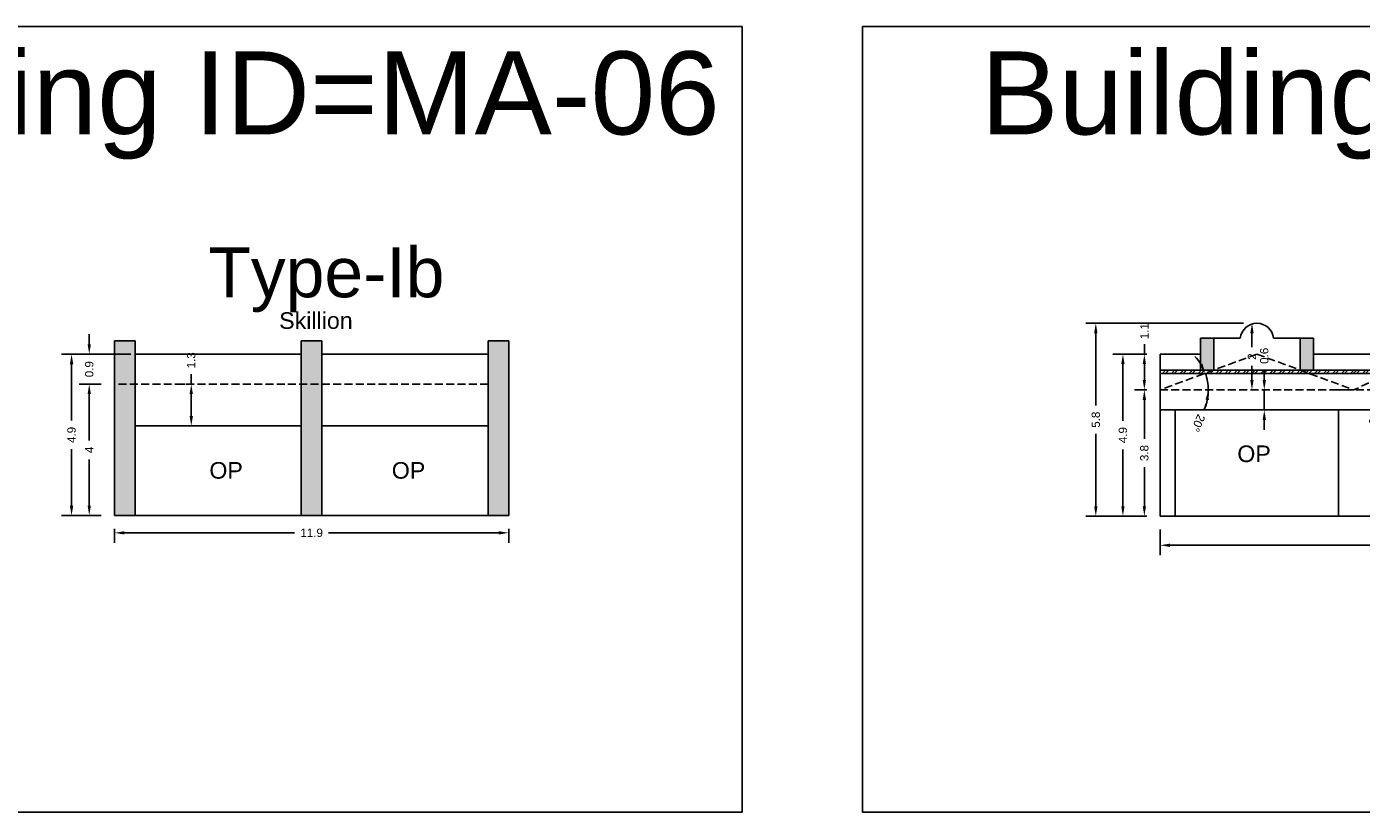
# Model space of a CAD drawing. Header units: metres. Extents: x 3416649 to 3417100, y -6712966 to -6712690.
# Tile 54 of 72: x 3416860 to 3416901, y -6712714 to -6712690. Entities that reach past the tile are written whole.
import ezdxf

# ---------------------------------------------------------------- set-up
doc = ezdxf.new("R2010")
doc.units = ezdxf.units.M
doc.linetypes.add('ACAD_ISO02W100', pattern=[15, 12, -3])
doc.layers.add('Dotted', color=7, linetype='ACAD_ISO02W100', plot=False)
doc.styles.get("Standard").update_dxf_attribs({"font": 'arial.ttf'})
doc.dimstyles.new('ISO-25', dxfattribs={"dimtxt": 0.25, "dimasz": 0.3, "dimexe": 0.3, "dimexo": 0.4, "dimgap": 0.2, "dimtad": 0, "dimdec": 1, "dimdsep": 46, "dimtxsty": 'Standard', "dimcen": 2.5, "dimadec": 0, "dimazin": 0, "dimtfac": 1, "dimtdec": 1, "dimtmove": 0, "dimatfit": 3, "dimfxl": 1, "dimarcsym": 0})

# ---------------------------------------------------------------- blocks, each defined once
blk = doc.blocks.new('*D41')
at = {"color": 0, "lineweight": -2, "transparency": 16777216}
for p, q in [((3416862.62, -6712700.845), (3416861.961, -6712700.845)), ((3416862.261, -6712701.145), (3416862.261, -6712702.539)), ((3416862.261, -6712704.505), (3416862.261, -6712703.112)), ((3416862.62, -6712704.805), (3416861.961, -6712704.805))]:
    blk.add_line(p, q, dxfattribs=at)
at = {"color": 0, "transparency": 16777216}
for points in [[(3416862.211, -6712701.145), (3416862.311, -6712701.145), (3416862.261, -6712700.845)], [(3416862.211, -6712704.505), (3416862.311, -6712704.505), (3416862.261, -6712704.805)]]:
    blk.add_solid(points, dxfattribs=at)
at = {"layer": 'Defpoints', "color": 0, "transparency": 16777216}
for p in [(3416862.261, -6712700.845), (3416863.02, -6712700.845), (3416863.02, -6712704.805)]:
    blk.add_point(p, dxfattribs=at)
at = {"color": 0, "transparency": 16777216, "insert": (3416862.261, -6712702.825), "char_height": 0.25, "attachment_point": 5, "rotation": 90}
blk.add_mtext('4', dxfattribs=at)
blk = doc.blocks.new('*D42')
at = {"color": 0, "lineweight": -2, "transparency": 16777216}
for p, q in [((3416863.02, -6712705.205), (3416863.02, -6712705.623)), ((3416863.32, -6712705.323), (3416868.437, -6712705.323)), ((3416874.58, -6712705.323), (3416869.463, -6712705.323)), ((3416874.88, -6712705.205), (3416874.88, -6712705.623))]:
    blk.add_line(p, q, dxfattribs=at)
at = {"color": 0, "transparency": 16777216}
for points in [[(3416863.32, -6712705.273), (3416863.32, -6712705.373), (3416863.02, -6712705.323)], [(3416874.58, -6712705.273), (3416874.58, -6712705.373), (3416874.88, -6712705.323)]]:
    blk.add_solid(points, dxfattribs=at)
at = {"layer": 'Defpoints', "color": 0, "transparency": 16777216}
for p in [(3416863.02, -6712704.805), (3416874.88, -6712704.805), (3416874.88, -6712705.323)]:
    blk.add_point(p, dxfattribs=at)
at = {"color": 0, "transparency": 16777216, "insert": (3416868.95, -6712705.323), "char_height": 0.25, "attachment_point": 5}
blk.add_mtext('11.9', dxfattribs=at)
blk = doc.blocks.new('*D43')
at = {"color": 0, "lineweight": -2, "transparency": 16777216}
for p, q in [((3416862.261, -6712699.645), (3416862.261, -6712699.345)), ((3416863.513, -6712699.945), (3416861.961, -6712699.945)), ((3416862.261, -6712699.945), (3416862.261, -6712699.967)), ((3416862.62, -6712700.845), (3416861.961, -6712700.845)), ((3416862.261, -6712700.845), (3416862.261, -6712700.823)), ((3416862.261, -6712701.145), (3416862.261, -6712701.445))]:
    blk.add_line(p, q, dxfattribs=at)
at = {"color": 0, "transparency": 16777216}
for points in [[(3416862.211, -6712699.645), (3416862.311, -6712699.645), (3416862.261, -6712699.945)], [(3416862.211, -6712701.145), (3416862.311, -6712701.145), (3416862.261, -6712700.845)]]:
    blk.add_solid(points, dxfattribs=at)
at = {"layer": 'Defpoints', "color": 0, "transparency": 16777216}
for p in [(3416862.261, -6712699.945), (3416863.913, -6712699.945), (3416863.02, -6712700.845)]:
    blk.add_point(p, dxfattribs=at)
at = {"color": 0, "transparency": 16777216, "insert": (3416862.261, -6712700.395), "char_height": 0.25, "attachment_point": 5, "rotation": 90}
blk.add_mtext('0.9', dxfattribs=at)
blk = doc.blocks.new('*D44')
at = {"color": 0, "lineweight": -2, "transparency": 16777216}
for p, q in [((3416862.62, -6712699.945), (3416861.429, -6712699.945)), ((3416861.729, -6712700.245), (3416861.729, -6712701.942)), ((3416861.729, -6712704.505), (3416861.729, -6712702.808)), ((3416862.62, -6712704.805), (3416861.429, -6712704.805))]:
    blk.add_line(p, q, dxfattribs=at)
at = {"color": 0, "transparency": 16777216}
for points in [[(3416861.679, -6712700.245), (3416861.779, -6712700.245), (3416861.729, -6712699.945)], [(3416861.679, -6712704.505), (3416861.779, -6712704.505), (3416861.729, -6712704.805)]]:
    blk.add_solid(points, dxfattribs=at)
at = {"layer": 'Defpoints', "color": 0, "transparency": 16777216}
for p in [(3416861.729, -6712699.945), (3416863.02, -6712699.945), (3416863.02, -6712704.805)]:
    blk.add_point(p, dxfattribs=at)
at = {"color": 0, "transparency": 16777216, "insert": (3416861.729, -6712702.375), "char_height": 0.25, "attachment_point": 5, "rotation": 90}
blk.add_mtext('4.9', dxfattribs=at)
blk = doc.blocks.new('*D45')
at = {"color": 0, "lineweight": -2, "transparency": 16777216}
for p, q in [((3416865.33, -6712700.845), (3416865.33, -6712700.545)), ((3416865.142, -6712700.845), (3416865.03, -6712700.845)), ((3416865.33, -6712701.805), (3416865.33, -6712701.145)), ((3416865.142, -6712702.105), (3416865.03, -6712702.105))]:
    blk.add_line(p, q, dxfattribs=at)
at = {"color": 0, "transparency": 16777216}
for points in [[(3416865.28, -6712701.145), (3416865.38, -6712701.145), (3416865.33, -6712700.845)], [(3416865.28, -6712701.805), (3416865.38, -6712701.805), (3416865.33, -6712702.105)]]:
    blk.add_solid(points, dxfattribs=at)
at = {"layer": 'Defpoints', "color": 0, "transparency": 16777216}
for p in [(3416865.33, -6712700.845), (3416865.542, -6712700.845), (3416865.542, -6712702.105)]:
    blk.add_point(p, dxfattribs=at)
at = {"color": 0, "transparency": 16777216, "insert": (3416865.33, -6712700.129), "char_height": 0.25, "attachment_point": 5, "rotation": 90}
blk.add_mtext('1.3', dxfattribs=at)
blk = doc.blocks.new('*D46')
at = {"color": 0, "lineweight": -2, "transparency": 16777216}
for p, q in [((3416894.474, -6712705.221), (3416894.474, -6712705.998)), ((3416915.334, -6712705.221), (3416915.334, -6712705.998)), ((3416894.774, -6712705.698), (3416904.376, -6712705.698)), ((3416915.034, -6712705.698), (3416905.431, -6712705.698))]:
    blk.add_line(p, q, dxfattribs=at)
at = {"color": 0, "transparency": 16777216}
for points in [[(3416894.774, -6712705.648), (3416894.774, -6712705.748), (3416894.474, -6712705.698)], [(3416915.034, -6712705.648), (3416915.034, -6712705.748), (3416915.334, -6712705.698)]]:
    blk.add_solid(points, dxfattribs=at)
at = {"layer": 'Defpoints', "color": 0, "transparency": 16777216}
for p in [(3416894.474, -6712704.821), (3416915.334, -6712704.821), (3416915.334, -6712705.698)]:
    blk.add_point(p, dxfattribs=at)
at = {"color": 0, "transparency": 16777216, "insert": (3416904.904, -6712705.698), "char_height": 0.25, "attachment_point": 5}
blk.add_mtext('20.9', dxfattribs=at)
blk = doc.blocks.new('*D47')
at = {"color": 0, "lineweight": -2, "transparency": 16777216}
for start, end in [(32.1841, 44.0386), (360, 20.3295), (336.1617, 360), (336.291, 348.1455)]:
    blk.add_arc((3416894.474, -6712701.021), 1.453, start, end, dxfattribs=at)
at = {"color": 0, "transparency": 16777216}
for points in [[(3416895.748, -6712700.225), (3416895.658, -6712700.269), (3416895.836, -6712700.516)], [(3416895.845, -6712701.314), (3416895.945, -6712701.325), (3416895.926, -6712701.021)]]:
    blk.add_solid(points, dxfattribs=at)
at = {"layer": 'Defpoints', "color": 0, "transparency": 16777216}
for p in [(3416897.389, -6712699.941), (3416894.474, -6712701.021), (3416894.474, -6712701.021), (3416895.886, -6712700.681), (3416900.304, -6712701.021)]:
    blk.add_point(p, dxfattribs=at)
at = {"color": 0, "transparency": 16777216, "insert": (3416895.621, -6712702.017), "char_height": 0.25, "attachment_point": 5, "rotation": 246.1617}
blk.add_mtext('20°', dxfattribs=at)
blk = doc.blocks.new('*D48')
at = {"color": 0, "lineweight": -2, "transparency": 16777216}
for p, q in [((3416897.611, -6712700.721), (3416897.611, -6712700.421)), ((3416897.611, -6712701.621), (3416897.611, -6712701.021)), ((3416898.011, -6712701.021), (3416897.911, -6712701.021)), ((3416898.011, -6712701.621), (3416897.911, -6712701.621)), ((3416897.611, -6712701.921), (3416897.611, -6712702.221))]:
    blk.add_line(p, q, dxfattribs=at)
at = {"color": 0, "transparency": 16777216}
for points in [[(3416897.561, -6712700.721), (3416897.661, -6712700.721), (3416897.611, -6712701.021)], [(3416897.561, -6712701.921), (3416897.661, -6712701.921), (3416897.611, -6712701.621)]]:
    blk.add_solid(points, dxfattribs=at)
at = {"layer": 'Defpoints', "color": 0, "transparency": 16777216}
for p in [(3416897.611, -6712701.021), (3416897.611, -6712701.021), (3416897.611, -6712701.621)]:
    blk.add_point(p, dxfattribs=at)
at = {"color": 0, "transparency": 16777216, "insert": (3416897.611, -6712699.993), "char_height": 0.25, "attachment_point": 5, "rotation": 90}
blk.add_mtext('0.6', dxfattribs=at)
blk = doc.blocks.new('*D49')
at = {"color": 0, "lineweight": -2, "transparency": 16777216}
for p, q in [((3416894.074, -6712701.021), (3416893.703, -6712701.021)), ((3416894.003, -6712701.321), (3416894.003, -6712702.493)), ((3416894.003, -6712704.521), (3416894.003, -6712703.349)), ((3416894.074, -6712704.821), (3416893.703, -6712704.821))]:
    blk.add_line(p, q, dxfattribs=at)
at = {"color": 0, "transparency": 16777216}
for points in [[(3416893.953, -6712701.321), (3416894.053, -6712701.321), (3416894.003, -6712701.021)], [(3416893.953, -6712704.521), (3416894.053, -6712704.521), (3416894.003, -6712704.821)]]:
    blk.add_solid(points, dxfattribs=at)
at = {"layer": 'Defpoints', "color": 0, "transparency": 16777216}
for p in [(3416894.003, -6712701.021), (3416894.474, -6712701.021), (3416894.474, -6712704.821)]:
    blk.add_point(p, dxfattribs=at)
at = {"color": 0, "transparency": 16777216, "insert": (3416894.003, -6712702.921), "char_height": 0.25, "attachment_point": 5, "rotation": 90}
blk.add_mtext('3.8', dxfattribs=at)
blk = doc.blocks.new('*D50')
at = {"color": 0, "lineweight": -2, "transparency": 16777216}
for p, q in [((3416894.003, -6712699.941), (3416894.003, -6712699.641)), ((3416894.074, -6712699.941), (3416893.703, -6712699.941)), ((3416894.003, -6712700.721), (3416894.003, -6712700.241)), ((3416894.074, -6712701.021), (3416893.703, -6712701.021))]:
    blk.add_line(p, q, dxfattribs=at)
at = {"color": 0, "transparency": 16777216}
for points in [[(3416893.953, -6712700.241), (3416894.053, -6712700.241), (3416894.003, -6712699.941)], [(3416893.953, -6712700.721), (3416894.053, -6712700.721), (3416894.003, -6712701.021)]]:
    blk.add_solid(points, dxfattribs=at)
at = {"layer": 'Defpoints', "color": 0, "transparency": 16777216}
for p in [(3416894.003, -6712699.941), (3416894.474, -6712699.941), (3416894.474, -6712701.021)]:
    blk.add_point(p, dxfattribs=at)
at = {"color": 0, "transparency": 16777216, "insert": (3416894.003, -6712699.249), "char_height": 0.25, "attachment_point": 5, "rotation": 90}
blk.add_mtext('1.1', dxfattribs=at)
blk = doc.blocks.new('*D51')
at = {"color": 0, "lineweight": -2, "transparency": 16777216}
for p, q in [((3416896.989, -6712699.011), (3416896.94, -6712699.011)), ((3416897.24, -6712699.311), (3416897.24, -6712699.733)), ((3416897.24, -6712700.721), (3416897.24, -6712700.299)), ((3416896.989, -6712701.021), (3416896.94, -6712701.021))]:
    blk.add_line(p, q, dxfattribs=at)
at = {"color": 0, "transparency": 16777216}
for points in [[(3416897.19, -6712699.311), (3416897.29, -6712699.311), (3416897.24, -6712699.011)], [(3416897.19, -6712700.721), (3416897.29, -6712700.721), (3416897.24, -6712701.021)]]:
    blk.add_solid(points, dxfattribs=at)
at = {"layer": 'Defpoints', "color": 0, "transparency": 16777216}
for p in [(3416897.389, -6712699.011), (3416897.24, -6712701.021), (3416897.389, -6712701.021)]:
    blk.add_point(p, dxfattribs=at)
at = {"color": 0, "transparency": 16777216, "insert": (3416897.24, -6712700.016), "char_height": 0.25, "attachment_point": 5, "rotation": 90}
blk.add_mtext('2', dxfattribs=at)
blk = doc.blocks.new('*D52')
at = {"color": 0, "lineweight": -2, "transparency": 16777216}
for p, q in [((3416894.074, -6712699.941), (3416893.058, -6712699.941)), ((3416893.358, -6712700.241), (3416893.358, -6712701.948)), ((3416893.358, -6712704.521), (3416893.358, -6712702.814)), ((3416894.074, -6712704.821), (3416893.058, -6712704.821))]:
    blk.add_line(p, q, dxfattribs=at)
at = {"color": 0, "transparency": 16777216}
for points in [[(3416893.308, -6712700.241), (3416893.408, -6712700.241), (3416893.358, -6712699.941)], [(3416893.308, -6712704.521), (3416893.408, -6712704.521), (3416893.358, -6712704.821)]]:
    blk.add_solid(points, dxfattribs=at)
at = {"layer": 'Defpoints', "color": 0, "transparency": 16777216}
for p in [(3416893.358, -6712699.941), (3416894.474, -6712699.941), (3416894.474, -6712704.821)]:
    blk.add_point(p, dxfattribs=at)
at = {"color": 0, "transparency": 16777216, "insert": (3416893.358, -6712702.381), "char_height": 0.25, "attachment_point": 5, "rotation": 90}
blk.add_mtext('4.9', dxfattribs=at)
blk = doc.blocks.new('*D53')
at = {"color": 0, "lineweight": -2, "transparency": 16777216}
for p, q in [((3416896.989, -6712699.011), (3416892.243, -6712699.011)), ((3416892.543, -6712699.311), (3416892.543, -6712701.488)), ((3416892.543, -6712704.521), (3416892.543, -6712702.344)), ((3416894.074, -6712704.821), (3416892.243, -6712704.821))]:
    blk.add_line(p, q, dxfattribs=at)
at = {"color": 0, "transparency": 16777216}
for points in [[(3416892.493, -6712699.311), (3416892.593, -6712699.311), (3416892.543, -6712699.011)], [(3416892.493, -6712704.521), (3416892.593, -6712704.521), (3416892.543, -6712704.821)]]:
    blk.add_solid(points, dxfattribs=at)
at = {"layer": 'Defpoints', "color": 0, "transparency": 16777216}
for p in [(3416892.543, -6712699.011), (3416897.389, -6712699.011), (3416894.474, -6712704.821)]:
    blk.add_point(p, dxfattribs=at)
at = {"color": 0, "transparency": 16777216, "insert": (3416892.543, -6712701.916), "char_height": 0.25, "attachment_point": 5, "rotation": 90}
blk.add_mtext('5.8', dxfattribs=at)
blk = doc.blocks.new('*D55')
at = {"color": 0, "lineweight": -2, "transparency": 16777216}
for start, end in [(42.0451, 58.9371), (360, 25.1531), (325.8343, 360), (326.216, 343.108)]:
    blk.add_arc((3416900.304, -6712701.021), 1.021, start, end, dxfattribs=at)
at = {"color": 0, "transparency": 16777216}
for points in [[(3416901.104, -6712700.309), (3416901.02, -6712700.365), (3416901.228, -6712700.587)], [(3416901.231, -6712701.31), (3416901.33, -6712701.325), (3416901.325, -6712701.021)]]:
    blk.add_solid(points, dxfattribs=at)
at = {"layer": 'Defpoints', "color": 0, "transparency": 16777216}
for p in [(3416902.604, -6712699.941), (3416899.689, -6712701.021), (3416900.304, -6712701.021), (3416901.281, -6712700.726), (3416909.504, -6712701.021)]:
    blk.add_point(p, dxfattribs=at)
at = {"color": 0, "transparency": 16777216, "insert": (3416900.897, -6712701.965), "char_height": 0.25, "attachment_point": 5, "rotation": 235.8343}
blk.add_mtext('25°', dxfattribs=at)

msp = doc.modelspace()

# ---------------------------------------------------------------- hatches: boundary and pattern name
h = msp.add_hatch(color=256)
h.dxf.hatch_style = 1
h.paths.add_polyline_path([(3416896.089, -6712699.461), (3416895.689, -6712699.461), (3416895.689, -6712700.421), (3416896.089, -6712700.421)])
h.paths.add_polyline_path([(3416899.089, -6712699.461), (3416898.689, -6712699.461), (3416898.689, -6712700.421), (3416899.089, -6712700.421)])
h = msp.add_hatch(color=256)
h.dxf.hatch_style = 1
h.paths.add_polyline_path([(3416863.64, -6712699.545), (3416863.02, -6712699.545), (3416863.02, -6712704.805), (3416863.64, -6712704.805)])
h = msp.add_hatch(color=256)
h.dxf.hatch_style = 1
h.paths.add_polyline_path([(3416874.26, -6712704.805), (3416874.88, -6712704.805), (3416874.88, -6712699.545), (3416874.26, -6712699.545)])
h.paths.add_polyline_path([(3416869.26, -6712699.545), (3416868.64, -6712699.545), (3416868.64, -6712704.805), (3416869.26, -6712704.805)])
h = msp.add_hatch()
h.set_pattern_fill('ANSI32', color=256, scale=0.02)
h.set_pattern_definition([(45, (-9.37273, 0), (-0.134703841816, 0.134703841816), []), (45, (-9.28292, 0), (-0.134703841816, 0.134703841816), [])])
h.paths.add_polyline_path([(3416900.304, -6712700.421), (3416894.474, -6712700.421), (3416894.474, -6712700.521), (3416900.304, -6712700.521)])
h = msp.add_hatch()
h.set_pattern_fill('ANSI32', color=256, scale=0.02)
h.set_pattern_definition([(45, (-4.15773, 0), (-0.134703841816, 0.134703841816), []), (45, (-4.06792, 0), (-0.134703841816, 0.134703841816), [])])
h.paths.add_polyline_path([(3416904.904, -6712700.521), (3416904.904, -6712700.421), (3416900.296, -6712700.421), (3416900.296, -6712700.521)])

# ---------------------------------------------------------------- linework, layer by layer
msp.add_line((3416900.304, -6712700.521), (3416900.304, -6712700.516))
for points in [[(3416848.453, -6712690.082), (3416881.899, -6712690.082), (3416881.899, -6712713.738), (3416848.453, -6712713.738)], [(3416885.524, -6712690.082), (3416923.563, -6712690.082), (3416923.563, -6712713.738), (3416885.524, -6712713.738)], [(3416899.844, -6712701.621), (3416894.934, -6712701.621), (3416894.934, -6712704.821), (3416899.844, -6712704.821)], [(3416868.64, -6712702.105), (3416863.64, -6712702.105), (3416863.64, -6712704.805), (3416868.64, -6712704.805)]]:
    msp.add_lwpolyline(points, close=True)
for points in [[(3416895.689, -6712699.461), (3416896.889, -6712699.461)], [(3416895.689, -6712699.461), (3416895.689, -6712700.421)], [(3416896.089, -6712699.461), (3416896.089, -6712700.421)], [(3416897.889, -6712699.461), (3416899.089, -6712699.461)], [(3416898.689, -6712699.461), (3416898.689, -6712700.421)], [(3416899.089, -6712699.461), (3416899.089, -6712700.421)], [(3416863.02, -6712699.545), (3416863.02, -6712704.805)], [(3416863.02, -6712699.545), (3416863.64, -6712699.545)], [(3416863.64, -6712699.545), (3416863.64, -6712704.805)], [(3416868.64, -6712699.545), (3416868.64, -6712704.805)], [(3416868.64, -6712699.545), (3416869.26, -6712699.545)], [(3416869.26, -6712699.545), (3416869.26, -6712704.805)], [(3416874.26, -6712699.545), (3416874.26, -6712704.805)], [(3416874.88, -6712699.545), (3416874.26, -6712699.545)], [(3416874.88, -6712699.545), (3416874.88, -6712704.805)], [(3416863.64, -6712699.945), (3416868.64, -6712699.945)], [(3416874.26, -6712699.945), (3416869.26, -6712699.945)], [(3416894.474, -6712699.941), (3416895.689, -6712699.941)], [(3416894.474, -6712699.941), (3416894.474, -6712704.821)], [(3416899.089, -6712699.941), (3416900.304, -6712699.941)], [(3416900.304, -6712699.941), (3416900.904, -6712699.941)], [(3416894.474, -6712700.421), (3416900.304, -6712700.421)], [(3416894.474, -6712700.521), (3416900.304, -6712700.521)], [(3416900.296, -6712700.421), (3416904.904, -6712700.421)], [(3416900.296, -6712700.521), (3416904.904, -6712700.521)], [(3416894.474, -6712701.621), (3416900.304, -6712701.621)], [(3416894.934, -6712701.621), (3416894.934, -6712704.821)], [(3416899.844, -6712701.621), (3416899.844, -6712704.821)], [(3416900.296, -6712701.621), (3416904.904, -6712701.621)], [(3416863.64, -6712702.105), (3416868.64, -6712702.105)], [(3416874.26, -6712702.105), (3416869.26, -6712702.105)], [(3416863.02, -6712704.805), (3416874.88, -6712704.805)], [(3416894.474, -6712704.821), (3416900.304, -6712704.821)], [(3416900.296, -6712704.821), (3416904.904, -6712704.821)]]:
    msp.add_lwpolyline(points)
msp.add_arc((3416897.389, -6712699.514), 0.503, 6.0256, 173.9744)
at = {"layer": 'Dotted', "ltscale": 0.02}
for points in [[(3416897.389, -6712699.941), (3416894.474, -6712701.021)], [(3416897.389, -6712699.941), (3416900.304, -6712701.021)], [(3416902.604, -6712699.941), (3416900.304, -6712701.021)], [(3416874.26, -6712700.845), (3416863.02, -6712700.845)], [(3416894.474, -6712701.021), (3416900.304, -6712701.021)], [(3416899.689, -6712701.021), (3416909.504, -6712701.021)]]:
    msp.add_lwpolyline(points, dxfattribs=at)

# ---------------------------------------------------------------- texts
at = {"attachment_point": 1}
for s, width, heights, insert, char_height in [('Building ID=MA-06', 67.86454, [0.517], (3416852.016, -6712690.827), 2.5), ('Building ID=MA-07', 67.86454, [0.517], (3416889.087, -6712690.827), 2.5), ('Type-Ib', 9.99112, [0.517], (3416865.843, -6712696.73), 1.5), ('Skillion', 1.17554, [0], (3416867.974, -6712698.681), 0.5), ('OP', 1.17554, [0], (3416896.799, -6712702.693), 0.5), ('OP', 1.17554, [0], (3416865.874, -6712703.192), 0.5), ('OP', 1.17554, [0], (3416871.362, -6712703.192), 0.5)]:
    msp.add_mtext_dynamic_manual_height_columns(s, width=width, gutter_width=12.5, heights=heights, dxfattribs=dict(at, insert=insert, char_height=char_height))

# ---------------------------------------------------------------- dimensions: what is measured, and where the dimension line sits
for base, p1, p2, picture, middle in [((3416892.543, -6712699.011), (3416894.474, -6712704.821), (3416897.389, -6712699.011), '*D53', (3416892.543, -6712701.916)), ((3416894.003, -6712699.941), (3416894.474, -6712701.021), (3416894.474, -6712699.941), '*D50', (3416894.003, -6712699.249)), ((3416897.24, -6712701.021), (3416897.389, -6712699.011), (3416897.389, -6712701.021), '*D51', (3416897.24, -6712700.016)), ((3416862.261, -6712699.945), (3416863.02, -6712700.845), (3416863.913, -6712699.945), '*D43', (3416862.261, -6712700.395)), ((3416897.611, -6712701.021), (3416897.611, -6712701.621), (3416897.611, -6712701.021), '*D48', (3416897.611, -6712699.993)), ((3416861.729, -6712699.945), (3416863.02, -6712704.805), (3416863.02, -6712699.945), '*D44', (3416861.729, -6712702.375)), ((3416865.33, -6712700.845), (3416865.542, -6712702.105), (3416865.542, -6712700.845), '*D45', (3416865.33, -6712700.129)), ((3416893.358, -6712699.941), (3416894.474, -6712704.821), (3416894.474, -6712699.941), '*D52', (3416893.358, -6712702.381)), ((3416862.261, -6712700.845), (3416863.02, -6712704.805), (3416863.02, -6712700.845), '*D41', (3416862.261, -6712702.825)), ((3416894.003, -6712701.021), (3416894.474, -6712704.821), (3416894.474, -6712701.021), '*D49', (3416894.003, -6712702.921))]:
    dim = msp.add_linear_dim(base=base, p1=p1, p2=p2, angle=90, dimstyle='ISO-25')
    dim.commit()
    dim.dimension.update_dxf_attribs({"geometry": picture, "text_midpoint": middle})
for base, line1, line2, picture, middle in [((3416895.886, -6712700.681), ((3416894.474, -6712701.021), (3416900.304, -6712701.021)), ((3416897.389, -6712699.941), (3416894.474, -6712701.021)), '*D47', (3416895.621, -6712702.017)), ((3416901.281, -6712700.726), ((3416899.689, -6712701.021), (3416909.504, -6712701.021)), ((3416902.604, -6712699.941), (3416900.304, -6712701.021)), '*D55', (3416900.897, -6712701.965))]:
    dim = msp.add_angular_dim_2l(base=base, line1=line1, line2=line2, dimstyle='ISO-25')
    dim.commit()
    dim.dimension.update_dxf_attribs({"geometry": picture, "text_midpoint": middle})
for base, p1, p2, picture, middle in [((3416874.88, -6712705.323), (3416863.02, -6712704.805), (3416874.88, -6712704.805), '*D42', (3416868.95, -6712705.323)), ((3416915.334, -6712705.698), (3416894.474, -6712704.821), (3416915.334, -6712704.821), '*D46', (3416904.904, -6712705.698))]:
    dim = msp.add_linear_dim(base=base, p1=p1, p2=p2, dimstyle='ISO-25')
    dim.commit()
    dim.dimension.update_dxf_attribs({"geometry": picture, "text_midpoint": middle})

doc.saveas('drawing.dxf')
